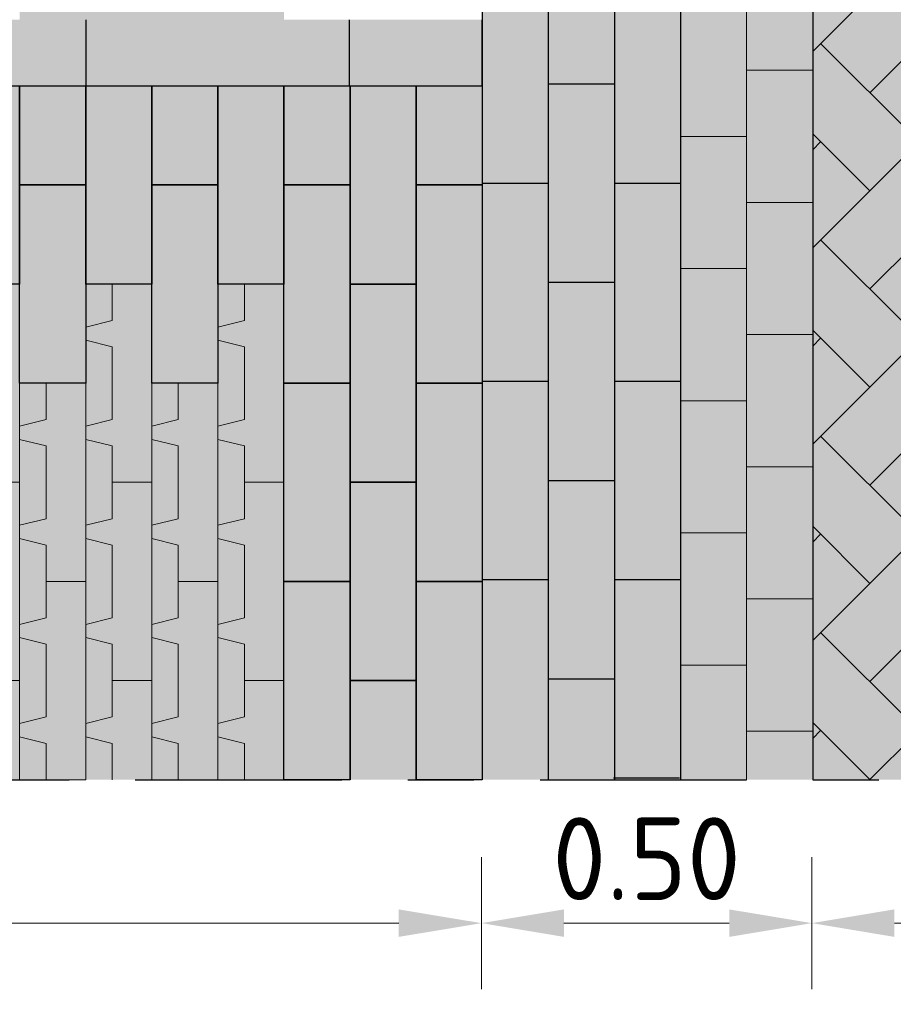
# Model space of a CAD drawing. Header units: metres. Extents: x 104013 to 108981, y 427946 to 428479.
# Tile 102 of 256: x 108731.18 to 108732.5, y 428274.98 to 428276.47. Entities that reach past the tile are written whole.
import ezdxf

# ---------------------------------------------------------------- set-up
doc = ezdxf.new("R2010")
doc.units = ezdxf.units.M
doc.linetypes.add('CENTER', pattern=[2, 1.25, -0.25, 0.25, -0.25])
doc.linetypes.add('XX-AFBREEK', pattern=[7, 4, -1, 1, -1])
doc.layers.get('DefPoints').update_dxf_attribs({"color": 211, "lineweight": 18})
doc.layers.add('N-WE-GR-GRAS_GAZON-V', color=7, linetype='Continuous', lineweight=18, true_color=0xdbffb8)
for name, color, linetype, lineweight in [('N-WE-VH-KANTVERHARDING-M', 7, 'Continuous', 18), ('N-WE-VH-VERHARDING-GD', 7, 'Continuous', 25), ('N-WE-VH-VERHARDING_BETONSTRAATSTEEN-AD-50', 252, 'Continuous', 18), ('N-WE-VH-VERHARDING_GRASBETONSTEEN-AD-50', 72, 'Continuous', 18), ('X-XX-AL-AFBREEKLIJN-GD', 7, 'XX-AFBREEK', 25)]:
    doc.layers.add(name, color=color, linetype=linetype, lineweight=lineweight)
doc.layers.add('N-WE-VH-VERHARDING-AP_RIJBAAN-ELEMENT', color=7, linetype='Continuous', true_color=0x7f4f3f)
doc.layers.add('N-WE-VH-VERHARDING-AP_VOETPAD', color=7, linetype='Continuous', true_color=0xdbdbdb)
doc.styles.add('NLCS-ISO-M50-T25', font='NLCS-ISO.ttf', dxfattribs={"height": 0.125})
doc.dimstyles.new('NLCS-M50-T25-PIJL_l2_h1', dxfattribs={"dimscale": 0.05, "dimtxt": 2.5, "dimasz": 2.5, "dimexe": 2, "dimexo": 2, "dimgap": 0.7, "dimtad": 1, "dimzin": 0, "dimdsep": 46, "dimtxsty": 'NLCS-ISO-M50-T25', "dimcen": 2.5, "dimdle": 2, "dimclrd": 256, "dimclre": 256, "dimclrt": 256, "dimadec": 1, "dimazin": 0, "dimtfac": 1, "dimtofl": 0, "dimtmove": 1, "dimatfit": 0, "dimfxl": 2, "dimfxlon": 1, "dimtfillclr": 256, "dimtolj": 1, "dimtzin": 0, "dimlwd": 18, "dimlwe": 18, "dimarcsym": 0})

# ---------------------------------------------------------------- blocks, each defined once
blk = doc.blocks.new('*D907')
at = {"layer": 'DefPoints', "color": 0, "transparency": 16777216}
for p in [(108727.4806, 428275.6222), (108732.18, 428275.6183), (108732.18, 428274.5162)]:
    blk.add_point(p, dxfattribs=at)
at = {"layer": 'N-WE-VH-KANTVERHARDING-M', "lineweight": 18, "transparency": 16777216}
for p, q in [((108727.4806, 428274.6162), (108727.4806, 428274.4162)), ((108732.18, 428274.6162), (108732.18, 428274.4162)), ((108727.6056, 428274.5162), (108732.055, 428274.5162))]:
    blk.add_line(p, q, dxfattribs=at)
at = {"layer": 'N-WE-VH-KANTVERHARDING-M', "transparency": 16777216}
for points in [[(108727.6056, 428274.5371), (108727.6056, 428274.4954), (108727.4806, 428274.5162)], [(108732.055, 428274.5371), (108732.055, 428274.4954), (108732.18, 428274.5162)]]:
    blk.add_solid(points, dxfattribs=at)
at = {"layer": 'N-WE-VH-KANTVERHARDING-M', "transparency": 16777216, "insert": (108729.8303, 428274.6137), "char_height": 0.125, "attachment_point": 5, "style": 'NLCS-ISO-M50-T25'}
blk.add_mtext('\\A1;4.70', dxfattribs=at)
blk = doc.blocks.new('*D913')
at = {"layer": 'DefPoints', "color": 0, "transparency": 16777216}
for p in [(108726.7313, 428275.6964), (108732.18, 428275.1365), (108726.7313, 428273.9344)]:
    blk.add_point(p, dxfattribs=at)
at = {"layer": 'N-WE-VH-KANTVERHARDING-M', "lineweight": 18, "transparency": 16777216}
for p, q in [((108726.7313, 428274.0344), (108726.7313, 428273.8344)), ((108732.18, 428274.0344), (108732.18, 428273.8344)), ((108732.055, 428273.9344), (108726.8563, 428273.9344))]:
    blk.add_line(p, q, dxfattribs=at)
at = {"layer": 'N-WE-VH-KANTVERHARDING-M', "transparency": 16777216}
for points in [[(108726.8563, 428273.9552), (108726.8563, 428273.9136), (108726.7313, 428273.9344)], [(108732.055, 428273.9552), (108732.055, 428273.9136), (108732.18, 428273.9344)]]:
    blk.add_solid(points, dxfattribs=at)
at = {"layer": 'N-WE-VH-KANTVERHARDING-M', "transparency": 16777216, "insert": (108729.4557, 428274.0319), "char_height": 0.125, "attachment_point": 5, "style": 'NLCS-ISO-M50-T25'}
blk.add_mtext('\\A1;5.45', dxfattribs=at)
blk = doc.blocks.new('*D914')
at = {"layer": 'DefPoints', "color": 0, "transparency": 16777216}
for p in [(108731.88, 428275.6383), (108732.38, 428275.6383), (108731.88, 428275.1037)]:
    blk.add_point(p, dxfattribs=at)
at = {"layer": 'N-WE-VH-KANTVERHARDING-M', "lineweight": 18, "transparency": 16777216}
for p, q in [((108731.88, 428275.2037), (108731.88, 428275.0037)), ((108732.38, 428275.2037), (108732.38, 428275.0037)), ((108732.255, 428275.1037), (108732.005, 428275.1037))]:
    blk.add_line(p, q, dxfattribs=at)
at = {"layer": 'N-WE-VH-KANTVERHARDING-M', "transparency": 16777216}
for points in [[(108732.005, 428275.1245), (108732.005, 428275.0829), (108731.88, 428275.1037)], [(108732.255, 428275.1245), (108732.255, 428275.0829), (108732.38, 428275.1037)]]:
    blk.add_solid(points, dxfattribs=at)
at = {"layer": 'N-WE-VH-KANTVERHARDING-M', "transparency": 16777216, "insert": (108732.13, 428275.2012), "char_height": 0.125, "attachment_point": 5, "style": 'NLCS-ISO-M50-T25'}
blk.add_mtext('\\A1;0.50', dxfattribs=at)
blk = doc.blocks.new('*D915')
at = {"layer": 'DefPoints', "color": 0, "transparency": 16777216}
for p in [(108727.4806, 428275.7522), (108731.88, 428275.6383), (108727.4806, 428275.1037)]:
    blk.add_point(p, dxfattribs=at)
at = {"layer": 'N-WE-VH-KANTVERHARDING-M', "lineweight": 18, "transparency": 16777216}
for p, q in [((108727.4806, 428275.2037), (108727.4806, 428275.0037)), ((108731.88, 428275.2037), (108731.88, 428275.0037)), ((108731.755, 428275.1037), (108727.6056, 428275.1037))]:
    blk.add_line(p, q, dxfattribs=at)
at = {"layer": 'N-WE-VH-KANTVERHARDING-M', "transparency": 16777216}
for points in [[(108727.6056, 428275.1245), (108727.6056, 428275.0829), (108727.4806, 428275.1037)], [(108731.755, 428275.1245), (108731.755, 428275.0829), (108731.88, 428275.1037)]]:
    blk.add_solid(points, dxfattribs=at)
at = {"layer": 'N-WE-VH-KANTVERHARDING-M', "transparency": 16777216, "insert": (108729.6803, 428275.2012), "char_height": 0.125, "attachment_point": 5, "style": 'NLCS-ISO-M50-T25'}
blk.add_mtext('\\A1;4.40', dxfattribs=at)
blk = doc.blocks.new('*D897')
at = {"layer": 'DefPoints', "color": 0, "transparency": 16777216}
for p in [(108726.7306, 428275.5388), (108743.6294, 428275.5388), (108743.6294, 428273.4424)]:
    blk.add_point(p, dxfattribs=at)
at = {"layer": 'N-WE-VH-KANTVERHARDING-M', "lineweight": 18, "transparency": 16777216}
for p, q in [((108726.7306, 428273.5424), (108726.7306, 428273.3424)), ((108743.6294, 428273.5424), (108743.6294, 428273.3424)), ((108726.8556, 428273.4424), (108743.5044, 428273.4424))]:
    blk.add_line(p, q, dxfattribs=at)
at = {"layer": 'N-WE-VH-KANTVERHARDING-M', "transparency": 16777216}
for points in [[(108726.8556, 428273.4632), (108726.8556, 428273.4216), (108726.7306, 428273.4424)], [(108743.5044, 428273.4632), (108743.5044, 428273.4216), (108743.6294, 428273.4424)]]:
    blk.add_solid(points, dxfattribs=at)
at = {"layer": 'N-WE-VH-KANTVERHARDING-M', "transparency": 16777216, "insert": (108735.18, 428273.5399), "char_height": 0.125, "attachment_point": 5, "style": 'NLCS-ISO-M50-T25'}
blk.add_mtext('\\A1;16.90', dxfattribs=at)
blk = doc.blocks.new('*D904')
at = {"layer": 'DefPoints', "color": 0, "transparency": 16777216}
for p in [(108732.18, 428275.6183), (108738.18, 428275.6283), (108738.18, 428274.5162)]:
    blk.add_point(p, dxfattribs=at)
at = {"layer": 'N-WE-VH-KANTVERHARDING-M', "lineweight": 18, "transparency": 16777216}
for p, q in [((108732.18, 428274.6162), (108732.18, 428274.4162)), ((108738.18, 428274.6162), (108738.18, 428274.4162)), ((108732.305, 428274.5162), (108738.055, 428274.5162))]:
    blk.add_line(p, q, dxfattribs=at)
at = {"layer": 'N-WE-VH-KANTVERHARDING-M', "transparency": 16777216}
for points in [[(108732.305, 428274.5371), (108732.305, 428274.4954), (108732.18, 428274.5162)], [(108738.055, 428274.5371), (108738.055, 428274.4954), (108738.18, 428274.5162)]]:
    blk.add_solid(points, dxfattribs=at)
at = {"layer": 'N-WE-VH-KANTVERHARDING-M', "transparency": 16777216, "insert": (108735.18, 428274.6137), "char_height": 0.125, "attachment_point": 5, "style": 'NLCS-ISO-M50-T25'}
blk.add_mtext('\\A1;6.00', dxfattribs=at)
blk = doc.blocks.new('*D898')
at = {"layer": 'DefPoints', "color": 0, "transparency": 16777216}
for p in [(108738.18, 428275.1465), (108732.18, 428275.1365), (108738.18, 428273.9344)]:
    blk.add_point(p, dxfattribs=at)
at = {"layer": 'N-WE-VH-KANTVERHARDING-M', "lineweight": 18, "transparency": 16777216}
for p, q in [((108732.18, 428274.0344), (108732.18, 428273.8344)), ((108738.18, 428274.0344), (108738.18, 428273.8344)), ((108732.305, 428273.9344), (108738.055, 428273.9344))]:
    blk.add_line(p, q, dxfattribs=at)
at = {"layer": 'N-WE-VH-KANTVERHARDING-M', "transparency": 16777216}
for points in [[(108732.305, 428273.9552), (108732.305, 428273.9136), (108732.18, 428273.9344)], [(108738.055, 428273.9552), (108738.055, 428273.9136), (108738.18, 428273.9344)]]:
    blk.add_solid(points, dxfattribs=at)
at = {"layer": 'N-WE-VH-KANTVERHARDING-M', "transparency": 16777216, "insert": (108735.18, 428274.0319), "char_height": 0.125, "attachment_point": 5, "style": 'NLCS-ISO-M50-T25'}
blk.add_mtext('\\A1;6.00', dxfattribs=at)
blk = doc.blocks.new('*D905')
at = {"layer": 'DefPoints', "color": 0, "transparency": 16777216}
for p in [(108737.98, 428275.8731), (108732.38, 428275.6383), (108732.38, 428275.1037)]:
    blk.add_point(p, dxfattribs=at)
at = {"layer": 'N-WE-VH-KANTVERHARDING-M', "lineweight": 18, "transparency": 16777216}
for p, q in [((108732.38, 428275.2037), (108732.38, 428275.0037)), ((108737.98, 428275.2037), (108737.98, 428275.0037)), ((108737.855, 428275.1037), (108732.505, 428275.1037))]:
    blk.add_line(p, q, dxfattribs=at)
at = {"layer": 'N-WE-VH-KANTVERHARDING-M', "transparency": 16777216}
for points in [[(108732.505, 428275.1245), (108732.505, 428275.0829), (108732.38, 428275.1037)], [(108737.855, 428275.1245), (108737.855, 428275.0829), (108737.98, 428275.1037)]]:
    blk.add_solid(points, dxfattribs=at)
at = {"layer": 'N-WE-VH-KANTVERHARDING-M', "transparency": 16777216, "insert": (108735.18, 428275.2012), "char_height": 0.125, "attachment_point": 5, "style": 'NLCS-ISO-M50-T25'}
blk.add_mtext('\\A1;5.60', dxfattribs=at)

msp = doc.modelspace()

# ---------------------------------------------------------------- hatches: boundary and pattern name
at = {"layer": 'N-WE-GR-GRAS_GAZON-V'}
h = msp.add_hatch(color=256, dxfattribs=at)
h.dxf.hatch_style = 1
h.paths.add_polyline_path([(108731.2813, 428276.0707), (108731.3213, 428276.0707), (108731.3213, 428276.0157), (108731.2813, 428276.0057)])
h.paths.add_polyline_path([(108731.2813, 428275.9207), (108731.2813, 428275.9857), (108731.3213, 428275.9757), (108731.3213, 428275.8657), (108731.2813, 428275.8557)])
h.paths.add_polyline_path([(108731.2813, 428275.8357), (108731.3213, 428275.8257), (108731.3213, 428275.7707), (108731.3213, 428275.7157), (108731.2813, 428275.7057)])
h.paths.add_polyline_path([(108731.2813, 428275.6207), (108731.2813, 428275.6857), (108731.3213, 428275.6757), (108731.3213, 428275.5657), (108731.2813, 428275.5557)])
h.paths.add_polyline_path([(108731.2813, 428275.5357), (108731.3213, 428275.5257), (108731.3213, 428275.4707), (108731.3213, 428275.4157), (108731.2813, 428275.4057)])
h.paths.add_polyline_path([(108731.2813, 428275.3857), (108731.3213, 428275.3757), (108731.3213, 428275.3207), (108731.2813, 428275.3207)])
h.paths.add_polyline_path([(108731.1813, 428275.3857), (108731.2213, 428275.3757), (108731.2213, 428275.3207), (108731.1813, 428275.3207)])
h.paths.add_polyline_path([(108731.1813, 428275.4707), (108731.1813, 428275.5357), (108731.2213, 428275.5257), (108731.2213, 428275.4157), (108731.1813, 428275.4057)])
h.paths.add_polyline_path([(108731.1813, 428275.6857), (108731.2213, 428275.6757), (108731.2213, 428275.6207), (108731.2213, 428275.5657), (108731.1813, 428275.5557)])
h.paths.add_polyline_path([(108731.1813, 428275.7707), (108731.1813, 428275.8357), (108731.2213, 428275.8257), (108731.2213, 428275.7157), (108731.1813, 428275.7057)])
h.paths.add_polyline_path([(108731.1813, 428275.9207), (108731.2213, 428275.9207), (108731.2213, 428275.8657), (108731.1813, 428275.8557)])
h = msp.add_hatch(color=256, dxfattribs=at)
h.dxf.hatch_style = 1
h.paths.add_polyline_path([(108731.4813, 428276.0707), (108731.5213, 428276.0707), (108731.5213, 428276.0157), (108731.4813, 428276.0057)])
h.paths.add_polyline_path([(108731.4813, 428275.9207), (108731.4813, 428275.9857), (108731.5213, 428275.9757), (108731.5213, 428275.8657), (108731.4813, 428275.8557)])
h.paths.add_polyline_path([(108731.4813, 428275.8357), (108731.5213, 428275.8257), (108731.5213, 428275.7707), (108731.5213, 428275.7157), (108731.4813, 428275.7057)])
h.paths.add_polyline_path([(108731.4813, 428275.6207), (108731.4813, 428275.6857), (108731.5213, 428275.6757), (108731.5213, 428275.5657), (108731.4813, 428275.5557)])
h.paths.add_polyline_path([(108731.4813, 428275.5357), (108731.5213, 428275.5257), (108731.5213, 428275.4707), (108731.5213, 428275.4157), (108731.4813, 428275.4057)])
h.paths.add_polyline_path([(108731.4813, 428275.3857), (108731.5213, 428275.3757), (108731.5213, 428275.3207), (108731.4813, 428275.3207)])
h.paths.add_polyline_path([(108731.3813, 428275.3857), (108731.4213, 428275.3757), (108731.4213, 428275.3207), (108731.3813, 428275.3207)])
h.paths.add_polyline_path([(108731.3813, 428275.4707), (108731.3813, 428275.5357), (108731.4213, 428275.5257), (108731.4213, 428275.4157), (108731.3813, 428275.4057)])
h.paths.add_polyline_path([(108731.3813, 428275.6857), (108731.4213, 428275.6757), (108731.4213, 428275.6207), (108731.4213, 428275.5657), (108731.3813, 428275.5557)])
h.paths.add_polyline_path([(108731.3813, 428275.7707), (108731.3813, 428275.8357), (108731.4213, 428275.8257), (108731.4213, 428275.7157), (108731.3813, 428275.7057)])
h.paths.add_polyline_path([(108731.3813, 428275.9207), (108731.4213, 428275.9207), (108731.4213, 428275.8657), (108731.3813, 428275.8557)])
at = {"layer": 'N-WE-VH-VERHARDING-AP_RIJBAAN-ELEMENT', "linetype": 'ByBlock'}
msp.add_hatch(color=256, dxfattribs=at).paths.add_polyline_path([(108732.1813, 428277.3207), (108738.181, 428277.3207), (108738.181, 428275.3207), (108732.1813, 428275.3207)])
at = {"layer": 'N-WE-VH-VERHARDING-AP_VOETPAD'}
h = msp.add_hatch(dxfattribs=at)
h.set_pattern_fill('ANGLE', color=256)
h.set_pattern_definition([(0, (0, 0), (0, 6.985), [5.08, -1.905]), (90, (0, 0), (-6.985, 4e-16), [5.08, -1.905])])
h.paths.add_polyline_path([(108731.8813, 428277.3227), (108731.7813, 428277.3227), (108731.7813, 428277.1727), (108731.8813, 428277.1727)])
h.paths.add_polyline_path([(108731.6813, 428277.3227), (108731.5813, 428277.3227), (108731.5813, 428277.1727), (108731.6813, 428277.1727)])
h.paths.add_polyline_path([(108731.7813, 428277.1727), (108731.7813, 428277.3227), (108731.6813, 428277.3227), (108731.6813, 428277.1727), (108731.6813, 428277.0227), (108731.7813, 428277.0227)])
h.paths.add_polyline_path([(108731.6813, 428277.1727), (108731.5813, 428277.1727), (108731.5813, 428276.8727), (108731.6813, 428276.8727)])
h.paths.add_polyline_path([(108731.7813, 428276.8727), (108731.7813, 428277.0227), (108731.6813, 428277.0227), (108731.6813, 428276.8727), (108731.6813, 428276.7227), (108731.7813, 428276.7227)])
h.paths.add_polyline_path([(108731.8813, 428277.1727), (108731.7813, 428277.1727), (108731.7813, 428276.8727), (108731.8813, 428276.8727)])
h.paths.add_polyline_path([(108731.8813, 428276.8727), (108731.7813, 428276.8727), (108731.7813, 428276.5727), (108731.8813, 428276.5727)])
h.paths.add_polyline_path([(108731.7813, 428276.7227), (108731.6813, 428276.7227), (108731.6813, 428276.5727), (108731.6813, 428276.4227), (108731.7813, 428276.4227), (108731.7813, 428276.5727)])
h.paths.add_polyline_path([(108731.6813, 428276.8727), (108731.5813, 428276.8727), (108731.5813, 428276.5727), (108731.6813, 428276.5727)])
h.paths.add_polyline_path([(108731.6813, 428276.5727), (108731.5813, 428276.5727), (108731.5813, 428276.2727), (108731.6813, 428276.2727)])
h.paths.add_polyline_path([(108731.7813, 428276.4227), (108731.6813, 428276.4227), (108731.6813, 428276.2727), (108731.7813, 428276.2727)])
msp.add_hatch(color=256, dxfattribs=at).paths.add_polyline_path([(108732.1813, 428277.3207), (108731.8813, 428277.3207), (108731.8813, 428275.3207), (108732.1813, 428275.3207)])
h = msp.add_hatch(color=256, dxfattribs=at)
h.paths.add_polyline_path([(108731.2813, 428276.7707), (108731.3813, 428276.7707), (108731.3813, 428276.4707), (108731.2813, 428276.4707)])
h.paths.add_polyline_path([(108731.1813, 428276.9207), (108731.2813, 428276.9207), (108731.2813, 428276.6207), (108731.1813, 428276.6207)])
h.paths.add_polyline_path([(108731.1813, 428276.6207), (108731.2813, 428276.6207), (108731.2813, 428276.4707), (108731.1813, 428276.4707)])
h = msp.add_hatch(color=256, dxfattribs=at)
h.paths.add_polyline_path([(108731.4813, 428276.7707), (108731.5813, 428276.7707), (108731.5813, 428276.4707), (108731.4813, 428276.4707)])
h.paths.add_polyline_path([(108731.3813, 428276.9207), (108731.4813, 428276.9207), (108731.4813, 428276.6207), (108731.3813, 428276.6207)])
h.paths.add_polyline_path([(108731.3813, 428276.6207), (108731.4813, 428276.6207), (108731.4813, 428276.4707), (108731.3813, 428276.4707)])
h = msp.add_hatch(color=256, dxfattribs=at)
h.dxf.hatch_style = 1
h.paths.add_polyline_path([(108731.4813, 428276.4707), (108731.5813, 428276.4707), (108731.6813, 428276.4707), (108731.6813, 428276.3707), (108731.5813, 428276.3707), (108731.4813, 428276.3707)])
h.paths.add_polyline_path([(108731.0813, 428276.4707), (108731.2813, 428276.4707), (108731.2813, 428276.3707), (108731.0813, 428276.3707)])
at = {"layer": 'N-WE-VH-VERHARDING-AP_VOETPAD', "true_color": 0xffffff}
h = msp.add_hatch(color=7, dxfattribs=at)
h.dxf.hatch_style = 1
h.paths.add_polyline_path([(108731.2813, 428276.4707), (108731.4813, 428276.4707), (108731.4813, 428276.3707), (108731.2813, 428276.3707)])
h = msp.add_hatch(color=7, dxfattribs=at)
h.dxf.hatch_style = 1
h.paths.add_polyline_path([(108731.6813, 428276.4707), (108731.8813, 428276.4707), (108731.8813, 428276.3707), (108731.6813, 428276.3707)])
at = {"layer": 'N-WE-VH-VERHARDING-AP_VOETPAD'}
h = msp.add_hatch(color=256, dxfattribs=at)
h.paths.add_polyline_path([(108731.0813, 428276.3707), (108731.1813, 428276.3707), (108731.1813, 428276.0707), (108731.0813, 428276.0707)])
h.paths.add_polyline_path([(108730.9813, 428276.3707), (108731.0813, 428276.3707), (108731.0813, 428276.2207), (108730.9813, 428276.2207)])
h.paths.add_polyline_path([(108730.9813, 428276.2207), (108731.0813, 428276.2207), (108731.0813, 428276.0707), (108731.0813, 428275.9207), (108730.9813, 428275.9207)])
h.paths.add_polyline_path([(108731.1213, 428275.9757), (108731.0813, 428275.9857), (108731.0813, 428276.0057), (108731.1213, 428276.0157), (108731.1213, 428276.0707), (108731.1813, 428276.0707), (108731.1813, 428275.7707), (108731.1213, 428275.7707), (108731.1213, 428275.8257), (108731.0813, 428275.8357), (108731.0813, 428275.8557), (108731.1213, 428275.8657)])
h.paths.add_polyline_path([(108731.0213, 428275.8257), (108730.9813, 428275.8357), (108730.9813, 428275.8557), (108731.0213, 428275.8657), (108731.0213, 428275.9207), (108731.0813, 428275.9207), (108731.0813, 428275.6207), (108731.0213, 428275.6207), (108731.0213, 428275.6757), (108730.9813, 428275.6857), (108730.9813, 428275.7057), (108731.0213, 428275.7157)])
h.paths.add_polyline_path([(108731.1213, 428275.6757), (108731.0813, 428275.6857), (108731.0813, 428275.7057), (108731.1213, 428275.7157), (108731.1213, 428275.7707), (108731.1813, 428275.7707), (108731.1813, 428275.4707), (108731.1213, 428275.4707), (108731.1213, 428275.5257), (108731.0813, 428275.5357), (108731.0813, 428275.5557), (108731.1213, 428275.5657)])
h.paths.add_polyline_path([(108731.0213, 428275.5257), (108730.9813, 428275.5357), (108730.9813, 428275.5557), (108731.0213, 428275.5657), (108731.0213, 428275.6207), (108731.0813, 428275.6207), (108731.0813, 428275.3207), (108731.0213, 428275.3207), (108731.0213, 428275.3757), (108730.9813, 428275.3857), (108730.9813, 428275.4057), (108731.0213, 428275.4157)])
h.paths.add_polyline_path([(108731.1213, 428275.3757), (108731.0813, 428275.3857), (108731.0813, 428275.4057), (108731.1213, 428275.4157), (108731.1213, 428275.4707), (108731.1813, 428275.4707), (108731.1813, 428275.3207), (108731.1213, 428275.3207)])
h = msp.add_hatch(color=256, dxfattribs=at)
h.paths.add_polyline_path([(108731.2813, 428276.3707), (108731.3813, 428276.3707), (108731.3813, 428276.0707), (108731.2813, 428276.0707)])
h.paths.add_polyline_path([(108731.1813, 428276.3707), (108731.2813, 428276.3707), (108731.2813, 428276.2207), (108731.1813, 428276.2207)])
h.paths.add_polyline_path([(108731.1813, 428276.2207), (108731.2813, 428276.2207), (108731.2813, 428276.0707), (108731.2813, 428275.9207), (108731.1813, 428275.9207)])
h.paths.add_polyline_path([(108731.3213, 428275.9757), (108731.2813, 428275.9857), (108731.2813, 428276.0057), (108731.3213, 428276.0157), (108731.3213, 428276.0707), (108731.3813, 428276.0707), (108731.3813, 428275.7707), (108731.3213, 428275.7707), (108731.3213, 428275.8257), (108731.2813, 428275.8357), (108731.2813, 428275.8557), (108731.3213, 428275.8657)])
h.paths.add_polyline_path([(108731.2213, 428275.8257), (108731.1813, 428275.8357), (108731.1813, 428275.8557), (108731.2213, 428275.8657), (108731.2213, 428275.9207), (108731.2813, 428275.9207), (108731.2813, 428275.6207), (108731.2213, 428275.6207), (108731.2213, 428275.6757), (108731.1813, 428275.6857), (108731.1813, 428275.7057), (108731.2213, 428275.7157)])
h.paths.add_polyline_path([(108731.3213, 428275.6757), (108731.2813, 428275.6857), (108731.2813, 428275.7057), (108731.3213, 428275.7157), (108731.3213, 428275.7707), (108731.3813, 428275.7707), (108731.3813, 428275.4707), (108731.3213, 428275.4707), (108731.3213, 428275.5257), (108731.2813, 428275.5357), (108731.2813, 428275.5557), (108731.3213, 428275.5657)])
h.paths.add_polyline_path([(108731.2213, 428275.5257), (108731.1813, 428275.5357), (108731.1813, 428275.5557), (108731.2213, 428275.5657), (108731.2213, 428275.6207), (108731.2813, 428275.6207), (108731.2813, 428275.3207), (108731.2213, 428275.3207), (108731.2213, 428275.3757), (108731.1813, 428275.3857), (108731.1813, 428275.4057), (108731.2213, 428275.4157)])
h.paths.add_polyline_path([(108731.3213, 428275.3757), (108731.2813, 428275.3857), (108731.2813, 428275.4057), (108731.3213, 428275.4157), (108731.3213, 428275.4707), (108731.3813, 428275.4707), (108731.3813, 428275.3207), (108731.3213, 428275.3207)])
h = msp.add_hatch(color=256, dxfattribs=at)
h.paths.add_polyline_path([(108731.4813, 428276.3707), (108731.5813, 428276.3707), (108731.5813, 428276.0707), (108731.4813, 428276.0707)])
h.paths.add_polyline_path([(108731.3813, 428276.3707), (108731.4813, 428276.3707), (108731.4813, 428276.2207), (108731.3813, 428276.2207)])
h.paths.add_polyline_path([(108731.3813, 428276.2207), (108731.4813, 428276.2207), (108731.4813, 428276.0707), (108731.4813, 428275.9207), (108731.3813, 428275.9207)])
h.paths.add_polyline_path([(108731.5213, 428275.9757), (108731.4813, 428275.9857), (108731.4813, 428276.0057), (108731.5213, 428276.0157), (108731.5213, 428276.0707), (108731.5813, 428276.0707), (108731.5813, 428275.7707), (108731.5213, 428275.7707), (108731.5213, 428275.8257), (108731.4813, 428275.8357), (108731.4813, 428275.8557), (108731.5213, 428275.8657)])
h.paths.add_polyline_path([(108731.4213, 428275.8257), (108731.3813, 428275.8357), (108731.3813, 428275.8557), (108731.4213, 428275.8657), (108731.4213, 428275.9207), (108731.4813, 428275.9207), (108731.4813, 428275.6207), (108731.4213, 428275.6207), (108731.4213, 428275.6757), (108731.3813, 428275.6857), (108731.3813, 428275.7057), (108731.4213, 428275.7157)])
h.paths.add_polyline_path([(108731.5213, 428275.6757), (108731.4813, 428275.6857), (108731.4813, 428275.7057), (108731.5213, 428275.7157), (108731.5213, 428275.7707), (108731.5813, 428275.7707), (108731.5813, 428275.4707), (108731.5213, 428275.4707), (108731.5213, 428275.5257), (108731.4813, 428275.5357), (108731.4813, 428275.5557), (108731.5213, 428275.5657)])
h.paths.add_polyline_path([(108731.4213, 428275.5257), (108731.3813, 428275.5357), (108731.3813, 428275.5557), (108731.4213, 428275.5657), (108731.4213, 428275.6207), (108731.4813, 428275.6207), (108731.4813, 428275.3207), (108731.4213, 428275.3207), (108731.4213, 428275.3757), (108731.3813, 428275.3857), (108731.3813, 428275.4057), (108731.4213, 428275.4157)])
h.paths.add_polyline_path([(108731.5213, 428275.3757), (108731.4813, 428275.3857), (108731.4813, 428275.4057), (108731.5213, 428275.4157), (108731.5213, 428275.4707), (108731.5813, 428275.4707), (108731.5813, 428275.3207), (108731.5213, 428275.3207)])
h = msp.add_hatch(color=256, dxfattribs=at)
h.dxf.hatch_style = 1
h.paths.add_polyline_path([(108731.6813, 428276.3707), (108731.5813, 428276.3707), (108731.5813, 428276.2207), (108731.6813, 428276.2207)])
h.paths.add_polyline_path([(108731.7813, 428276.2207), (108731.7813, 428276.3707), (108731.6813, 428276.3707), (108731.6813, 428276.2207), (108731.6813, 428276.0707), (108731.7813, 428276.0707)])
h.paths.add_polyline_path([(108731.8813, 428276.3707), (108731.7813, 428276.3707), (108731.7813, 428276.2207), (108731.8813, 428276.2207)])
h.paths.add_polyline_path([(108731.8813, 428276.2207), (108731.7813, 428276.2207), (108731.7813, 428275.9207), (108731.8813, 428275.9207)])
h.paths.add_polyline_path([(108731.7813, 428276.0707), (108731.6813, 428276.0707), (108731.6813, 428275.7707), (108731.7813, 428275.7707), (108731.7813, 428275.9207)])
h.paths.add_polyline_path([(108731.6813, 428276.0707), (108731.6813, 428276.2207), (108731.5813, 428276.2207), (108731.5813, 428275.9207), (108731.6813, 428275.9207)])
h.paths.add_polyline_path([(108731.6813, 428275.9207), (108731.5813, 428275.9207), (108731.5813, 428275.6207), (108731.6813, 428275.6207), (108731.6813, 428275.7707)])
h.paths.add_polyline_path([(108731.7813, 428275.6207), (108731.7813, 428275.7707), (108731.6813, 428275.7707), (108731.6813, 428275.4707), (108731.7813, 428275.4707)])
h.paths.add_polyline_path([(108731.8813, 428275.9207), (108731.7813, 428275.9207), (108731.7813, 428275.6207), (108731.8813, 428275.6207)])
h.paths.add_polyline_path([(108731.8813, 428275.6207), (108731.7813, 428275.6207), (108731.7813, 428275.3207), (108731.8813, 428275.3207)])
h.paths.add_polyline_path([(108731.7813, 428275.4707), (108731.6813, 428275.4707), (108731.6813, 428275.3207), (108731.7813, 428275.3207)])
h.paths.add_polyline_path([(108731.6813, 428275.4707), (108731.6813, 428275.6207), (108731.5813, 428275.6207), (108731.5813, 428275.3207), (108731.6813, 428275.3207)])
h = msp.add_hatch(dxfattribs=at)
h.set_pattern_fill('ANGLE', color=256)
h.set_pattern_definition([(0, (0, -0.952), (0, 6.985), [5.08, -1.905]), (90, (0, -0.952), (-6.985, 4e-16), [5.08, -1.905])])
h.paths.add_polyline_path([(108731.7813, 428275.3207), (108731.8813, 428275.3207), (108731.8813, 428275.6207), (108731.7813, 428275.6207)])
at = {"layer": 'N-WE-VH-VERHARDING_BETONSTRAATSTEEN-AD-50'}
h = msp.add_hatch(dxfattribs=at)
h.set_pattern_fill('AVH-BSS_KEIFORMAAT_KEPER', color=256, angle=135, pattern_type=2)
h.set_pattern_definition([(135, (108736.03134, 428275.32073), (-0.1484924, 1e-17), [0.315, -0.105]), (45, (108735.88285, 428275.17224), (-0.1484924, 3e-17), [0.315, -0.105])])
h.paths.add_polyline_path([(108737.981, 428275.3207), (108737.981, 428277.3207), (108732.3813, 428277.3207), (108732.3813, 428275.3207)])

# ---------------------------------------------------------------- linework, layer by layer
at = {"layer": 'N-WE-VH-VERHARDING-AP_VOETPAD', "flags": 128}
for points in [[(108731.8813, 428277.3207), (108731.8813, 428275.3207)], [(108732.3813, 428277.3207), (108732.3813, 428275.3207)]]:
    msp.add_lwpolyline(points, dxfattribs=at)
at = {"layer": 'N-WE-VH-VERHARDING-GD', "flags": 128}
for points in [[(108731.8813, 428277.3207), (108731.8813, 428275.3207)], [(108731.9813, 428277.3207), (108731.9813, 428275.3207)], [(108732.0813, 428277.3207), (108732.0813, 428275.3207)], [(108732.1813, 428277.3207), (108732.1813, 428275.3207)], [(108732.3813, 428277.3207), (108732.3813, 428275.3207)]]:
    msp.add_lwpolyline(points, dxfattribs=at)
at = {"layer": 'N-WE-VH-VERHARDING-GD'}
for points in [[(108731.8813, 428277.3207), (108731.8813, 428275.3207)], [(108731.2813, 428276.4707), (108731.2813, 428276.3707)], [(108731.68, 428276.4707), (108731.68, 428276.3707)], [(108731.8813, 428276.3707), (108731.8813, 428276.4707)], [(108732.0813, 428276.3731), (108731.9813, 428276.3731)], [(108731.9813, 428276.2231), (108731.8813, 428276.2231)], [(108732.1813, 428276.2231), (108732.0813, 428276.2231)], [(108732.0813, 428276.0731), (108731.9813, 428276.0731)], [(108731.9813, 428275.9231), (108731.8813, 428275.9231)], [(108732.1813, 428275.9231), (108732.0813, 428275.9231)], [(108732.0813, 428275.7731), (108731.9813, 428275.7731)], [(108731.9813, 428275.6231), (108731.8813, 428275.6231)], [(108732.1813, 428275.6231), (108732.0813, 428275.6231)], [(108731.6813, 428275.3207), (108731.6813, 428275.4707), (108731.7813, 428275.4707), (108731.7813, 428275.3207)], [(108732.0813, 428275.4731), (108731.9813, 428275.4731)], [(108732.18, 428275.3231), (108732.08, 428275.3231)], [(108732.18, 428275.3231), (108732.08, 428275.3231)]]:
    msp.add_lwpolyline(points, dxfattribs=at)
for points in [[(108731.1813, 428276.0707), (108731.0813, 428276.0707), (108731.0813, 428276.3707), (108731.1813, 428276.3707)], [(108731.2813, 428276.2207), (108731.1813, 428276.2207), (108731.1813, 428276.3707), (108731.2813, 428276.3707)], [(108731.3813, 428276.0707), (108731.2813, 428276.0707), (108731.2813, 428276.3707), (108731.3813, 428276.3707)], [(108731.4813, 428276.2207), (108731.3813, 428276.2207), (108731.3813, 428276.3707), (108731.4813, 428276.3707)], [(108731.5813, 428276.0707), (108731.4813, 428276.0707), (108731.4813, 428276.3707), (108731.5813, 428276.3707)], [(108731.6813, 428276.2207), (108731.5813, 428276.2207), (108731.5813, 428276.3707), (108731.6813, 428276.3707)], [(108731.7813, 428276.0707), (108731.6813, 428276.0707), (108731.6813, 428276.3707), (108731.7813, 428276.3707)], [(108731.8813, 428276.2207), (108731.7813, 428276.2207), (108731.7813, 428276.3707), (108731.8813, 428276.3707)], [(108731.2813, 428275.9207), (108731.1813, 428275.9207), (108731.1813, 428276.2207), (108731.2813, 428276.2207)], [(108731.4813, 428275.9207), (108731.3813, 428275.9207), (108731.3813, 428276.2207), (108731.4813, 428276.2207)], [(108731.6813, 428275.9207), (108731.5813, 428275.9207), (108731.5813, 428276.2207), (108731.6813, 428276.2207)], [(108731.8813, 428275.9207), (108731.7813, 428275.9207), (108731.7813, 428276.2207), (108731.8813, 428276.2207)], [(108731.7813, 428275.7707), (108731.6813, 428275.7707), (108731.6813, 428276.0707), (108731.7813, 428276.0707)], [(108731.6813, 428275.6207), (108731.5813, 428275.6207), (108731.5813, 428275.9207), (108731.6813, 428275.9207)], [(108731.8813, 428275.6207), (108731.7813, 428275.6207), (108731.7813, 428275.9207), (108731.8813, 428275.9207)], [(108731.7813, 428275.4707), (108731.6813, 428275.4707), (108731.6813, 428275.7707), (108731.7813, 428275.7707)], [(108731.6813, 428275.3207), (108731.5813, 428275.3207), (108731.5813, 428275.6207), (108731.6813, 428275.6207)], [(108731.8813, 428275.3207), (108731.7813, 428275.3207), (108731.7813, 428275.6207), (108731.8813, 428275.6207)]]:
    msp.add_lwpolyline(points, close=True, dxfattribs=at)
at = {"layer": 'N-WE-VH-VERHARDING_BETONSTRAATSTEEN-AD-50', "flags": 128}
for points in [[(108732.2813, 428277.3207), (108732.2813, 428275.3207)], [(108732.2813, 428277.3207), (108732.2813, 428275.3207)], [(108732.3813, 428276.3942), (108732.2813, 428276.3942)], [(108732.2813, 428276.2942), (108732.1813, 428276.2942)], [(108732.3813, 428276.1942), (108732.2813, 428276.1942)], [(108732.2813, 428276.0942), (108732.1813, 428276.0942)], [(108732.3813, 428275.9942), (108732.2813, 428275.9942)], [(108732.2813, 428275.8942), (108732.1813, 428275.8942)], [(108732.3813, 428275.7942), (108732.2813, 428275.7942)], [(108732.2813, 428275.6942), (108732.1813, 428275.6942)], [(108732.3813, 428275.5942), (108732.2813, 428275.5942)], [(108732.2813, 428275.4942), (108732.1813, 428275.4942)], [(108732.3813, 428275.3942), (108732.2813, 428275.3942)]]:
    msp.add_lwpolyline(points, dxfattribs=at)
at = {"layer": 'N-WE-VH-VERHARDING_GRASBETONSTEEN-AD-50'}
for points in [[(108731.1213, 428275.9757), (108731.0813, 428275.9857), (108731.0813, 428276.0057), (108731.0813, 428276.0057), (108731.1213, 428276.0157), (108731.1213, 428276.0707), (108731.1813, 428276.0707), (108731.1813, 428275.7707), (108731.1213, 428275.7707), (108731.1213, 428275.8257), (108731.0813, 428275.8357), (108731.0813, 428275.8357), (108731.0813, 428275.8557), (108731.1213, 428275.8657)], [(108731.3213, 428275.9757), (108731.2813, 428275.9857), (108731.2813, 428276.0057), (108731.2813, 428276.0057), (108731.3213, 428276.0157), (108731.3213, 428276.0707), (108731.3813, 428276.0707), (108731.3813, 428275.7707), (108731.3213, 428275.7707), (108731.3213, 428275.8257), (108731.2813, 428275.8357), (108731.2813, 428275.8357), (108731.2813, 428275.8557), (108731.3213, 428275.8657)], [(108731.5213, 428275.9757), (108731.4813, 428275.9857), (108731.4813, 428276.0057), (108731.4813, 428276.0057), (108731.5213, 428276.0157), (108731.5213, 428276.0707), (108731.5813, 428276.0707), (108731.5813, 428275.7707), (108731.5213, 428275.7707), (108731.5213, 428275.8257), (108731.4813, 428275.8357), (108731.4813, 428275.8357), (108731.4813, 428275.8557), (108731.5213, 428275.8657)], [(108731.2213, 428275.8257), (108731.1813, 428275.8357), (108731.1813, 428275.8557), (108731.1813, 428275.8557), (108731.2213, 428275.8657), (108731.2213, 428275.9207), (108731.2813, 428275.9207), (108731.2813, 428275.6207), (108731.2213, 428275.6207), (108731.2213, 428275.6757), (108731.1813, 428275.6857), (108731.1813, 428275.6857), (108731.1813, 428275.7057), (108731.2213, 428275.7157)], [(108731.4213, 428275.8257), (108731.3813, 428275.8357), (108731.3813, 428275.8557), (108731.3813, 428275.8557), (108731.4213, 428275.8657), (108731.4213, 428275.9207), (108731.4813, 428275.9207), (108731.4813, 428275.6207), (108731.4213, 428275.6207), (108731.4213, 428275.6757), (108731.3813, 428275.6857), (108731.3813, 428275.6857), (108731.3813, 428275.7057), (108731.4213, 428275.7157)], [(108731.1213, 428275.6757), (108731.0813, 428275.6857), (108731.0813, 428275.7057), (108731.0813, 428275.7057), (108731.1213, 428275.7157), (108731.1213, 428275.7707), (108731.1813, 428275.7707), (108731.1813, 428275.4707), (108731.1213, 428275.4707), (108731.1213, 428275.5257), (108731.0813, 428275.5357), (108731.0813, 428275.5357), (108731.0813, 428275.5557), (108731.1213, 428275.5657)], [(108731.3213, 428275.6757), (108731.2813, 428275.6857), (108731.2813, 428275.7057), (108731.2813, 428275.7057), (108731.3213, 428275.7157), (108731.3213, 428275.7707), (108731.3813, 428275.7707), (108731.3813, 428275.4707), (108731.3213, 428275.4707), (108731.3213, 428275.5257), (108731.2813, 428275.5357), (108731.2813, 428275.5357), (108731.2813, 428275.5557), (108731.3213, 428275.5657)], [(108731.5213, 428275.6757), (108731.4813, 428275.6857), (108731.4813, 428275.7057), (108731.4813, 428275.7057), (108731.5213, 428275.7157), (108731.5213, 428275.7707), (108731.5813, 428275.7707), (108731.5813, 428275.4707), (108731.5213, 428275.4707), (108731.5213, 428275.5257), (108731.4813, 428275.5357), (108731.4813, 428275.5357), (108731.4813, 428275.5557), (108731.5213, 428275.5657)], [(108731.2213, 428275.5257), (108731.1813, 428275.5357), (108731.1813, 428275.5557), (108731.1813, 428275.5557), (108731.2213, 428275.5657), (108731.2213, 428275.6207), (108731.2813, 428275.6207), (108731.2813, 428275.3207), (108731.2213, 428275.3207), (108731.2213, 428275.3757), (108731.1813, 428275.3857), (108731.1813, 428275.3857), (108731.1813, 428275.4057), (108731.2213, 428275.4157)], [(108731.4213, 428275.5257), (108731.3813, 428275.5357), (108731.3813, 428275.5557), (108731.3813, 428275.5557), (108731.4213, 428275.5657), (108731.4213, 428275.6207), (108731.4813, 428275.6207), (108731.4813, 428275.3207), (108731.4213, 428275.3207), (108731.4213, 428275.3757), (108731.3813, 428275.3857), (108731.3813, 428275.3857), (108731.3813, 428275.4057), (108731.4213, 428275.4157)]]:
    msp.add_lwpolyline(points, close=True, dxfattribs=at)
for points in [[(108731.1213, 428275.3207), (108731.1213, 428275.3757), (108731.0813, 428275.3857), (108731.0813, 428275.4057), (108731.0813, 428275.4057), (108731.1213, 428275.4157), (108731.1213, 428275.4707), (108731.1813, 428275.4707), (108731.1813, 428275.3207)], [(108731.3213, 428275.3207), (108731.3213, 428275.3757), (108731.2813, 428275.3857), (108731.2813, 428275.4057), (108731.2813, 428275.4057), (108731.3213, 428275.4157), (108731.3213, 428275.4707), (108731.3813, 428275.4707), (108731.3813, 428275.3207)], [(108731.5213, 428275.3207), (108731.5213, 428275.3757), (108731.4813, 428275.3857), (108731.4813, 428275.4057), (108731.4813, 428275.4057), (108731.5213, 428275.4157), (108731.5213, 428275.4707), (108731.5813, 428275.4707), (108731.5813, 428275.3207)]]:
    msp.add_lwpolyline(points, dxfattribs=at)
at = {"layer": 'X-XX-AL-AFBREEKLIJN-GD', "linetype": 'CENTER', "ltscale": 0.25}
msp.add_lwpolyline([(108725.2313, 428275.3207), (108745.1286, 428275.3207)], dxfattribs=at)

# ---------------------------------------------------------------- dimensions: what is measured, and where the dimension line sits
at = {"layer": 'N-WE-VH-KANTVERHARDING-M'}
for base, p1, p2, picture, middle in [((108732.38, 428275.1037), (108737.98, 428275.8731), (108732.38, 428275.6383), '*D905', (108735.18, 428275.2012)), ((108727.4806, 428275.1037), (108731.88, 428275.6383), (108727.4806, 428275.7522), '*D915', (108729.6803, 428275.2012)), ((108731.88, 428275.1037), (108732.38, 428275.6383), (108731.88, 428275.6383), '*D914', (108732.13, 428275.2012))]:
    dim = msp.add_linear_dim(base=base, p1=p1, p2=p2, dimstyle='NLCS-M50-T25-PIJL_l2_h1', dxfattribs=at)
    dim.commit()
    dim.dimension.update_dxf_attribs({"geometry": picture, "text_midpoint": middle})
for base, p1, p2, picture, middle in [((108726.7313, 428273.9344), (108732.18, 428275.1365), (108726.7313, 428275.6964), '*D913', (108729.4557, 428274.0319)), ((108732.18, 428274.5162), (108727.4806, 428275.6222), (108732.18, 428275.6183), '*D907', (108729.8303, 428274.6137)), ((108738.18, 428274.5162), (108732.18, 428275.6183), (108738.18, 428275.6283), '*D904', (108735.18, 428274.6137)), ((108738.18, 428273.9344), (108732.18, 428275.1365), (108738.18, 428275.1465), '*D898', (108735.18, 428274.0319))]:
    dim = msp.add_linear_dim(base=base, p1=p1, p2=p2, angle=180, dimstyle='NLCS-M50-T25-PIJL_l2_h1', dxfattribs=at)
    dim.commit()
    dim.dimension.update_dxf_attribs({"geometry": picture, "text_midpoint": middle})
dim = msp.add_aligned_dim(p1=(108726.7306, 428275.5388), p2=(108743.6294, 428275.5388), distance=-2.0964, dimstyle='NLCS-M50-T25-PIJL_l2_h1', dxfattribs=at)
dim.commit()
dim.dimension.update_dxf_attribs({"geometry": '*D897', "text_midpoint": (108735.18, 428273.5399)})

doc.saveas('drawing.dxf')
